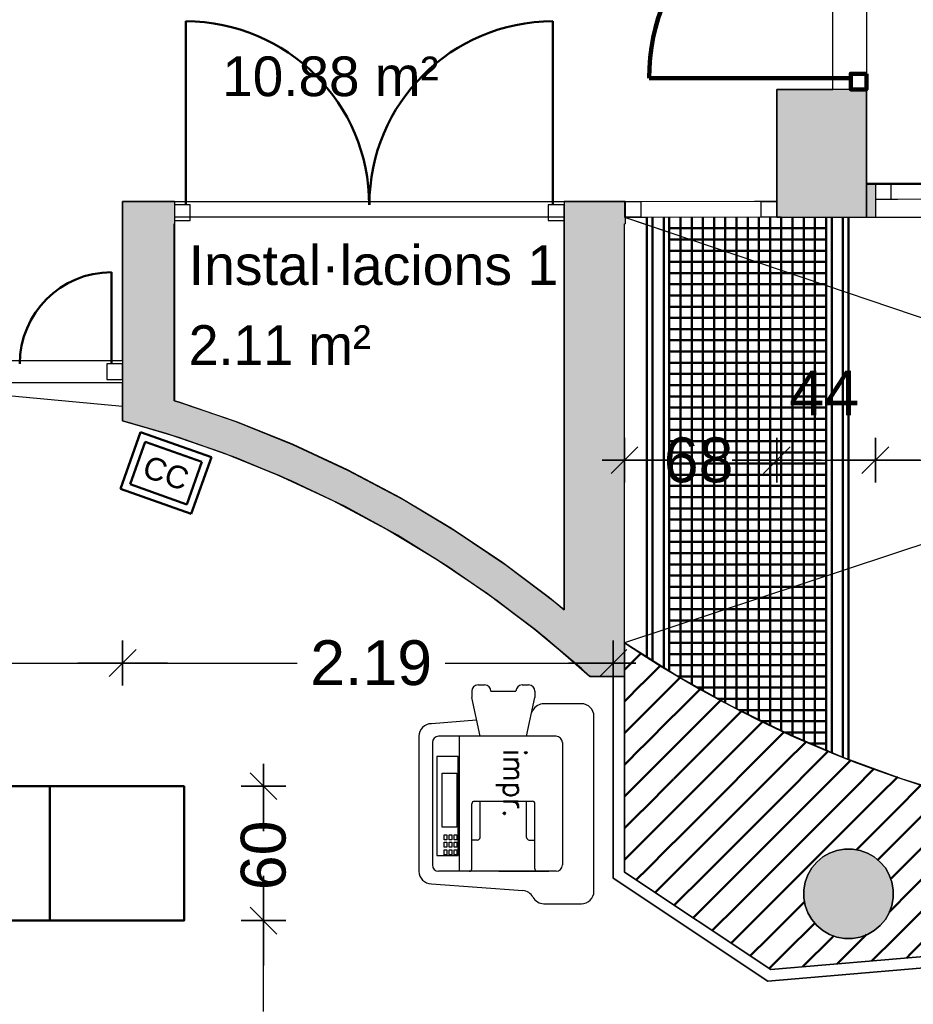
# Model space of a CAD drawing. Header units: metres. Extents: x -1 to 437, y -6 to 28.
# Tile 13 of 28: x 407.05 to 411.04, y 20.65 to 25.04. Entities that reach past the tile are written whole.
import ezdxf

# ---------------------------------------------------------------- set-up
doc = ezdxf.new("R2010")
doc.units = ezdxf.units.M
doc.header["$PDMODE"] = 65
for name, pattern in [('CONTINUA', [0]), ('PUNKT', [6.35, 0, -6.35]), ('VERDECKT', [9.525, 6.35, -3.175])]:
    doc.linetypes.add(name, pattern=pattern)
for name, color, linetype, lineweight in [('3D P5 MURS', 7, 'CONTINUA', 25), ('3D P5 MURS NOUS', 7, 'CONTINUA', 25), ('3D P5 PILAR', 7, 'CONTINUA', 25), ('INS P5  CLIMATITZACIO ACTUAL', 7, 'CONTINUA', 25), ('P5 COTES', 7, 'CONTINUA', 25), ('P5 ESCALA 2D', 7, 'CONTINUA', 25), ('P5 LOCAL', 7, 'CONTINUA', 25), ('P5 MOBLES', 7, 'CONTINUA', 25), ('P5 SUP.LLIURE', 7, 'CONTINUA', 25)]:
    doc.layers.add(name, color=color, linetype=linetype, lineweight=lineweight)
doc.styles.add('ARIAL', font='arial.ttf')
doc.styles.add('SIMPLEX', font='simplex_.ttf')
doc.dimstyles.new('DIMSTYLE_16', dxfattribs={"dimtxt": 0.2, "dimasz": 0.2, "dimexe": 0, "dimexo": 1e-06, "dimgap": 0.1, "dimtad": 0, "dimrnd": 0.005, "dimzin": 4, "dimdsep": 46, "dimtxsty": 'ARIAL', "dimblk1": 'ALL_ML_STRICH', "dimblk2": 'ALL_ML_STRICH', "dimsah": 1, "dimcen": 0, "dimse1": 1, "dimse2": 1, "dimclrd": 2, "dimclre": 2, "dimclrt": 2, "dimadec": 0, "dimazin": 0, "dimtfac": 1, "dimtdec": 0, "dimtix": 1, "dimtmove": 2, "dimatfit": 3, "dimfxl": 0, "dimtzin": 0, "dimlwd": 0, "dimlwe": 35, "dimarcsym": 0})
doc.dimstyles.new('DIMSTYLE_6', dxfattribs={"dimtxt": 0.2, "dimasz": 0.2, "dimexe": 0, "dimexo": 1e-06, "dimgap": 0.1, "dimtad": 0, "dimrnd": 0.01, "dimzin": 4, "dimdsep": 46, "dimtxsty": 'ARIAL', "dimblk1": 'ALL_ML_STRICH', "dimblk2": 'ALL_ML_STRICH', "dimsah": 1, "dimcen": 0, "dimse1": 1, "dimse2": 1, "dimclrd": 2, "dimclre": 2, "dimclrt": 2, "dimadec": 0, "dimazin": 0, "dimtfac": 1, "dimtdec": 0, "dimtix": 1, "dimtmove": 2, "dimatfit": 3, "dimfxl": 0, "dimtzin": 0, "dimlwd": 0, "dimlwe": 35, "dimarcsym": 0})
doc.dimstyles.new('DIMSTYLE_7', dxfattribs={"dimtxt": 0.2, "dimasz": 0.2, "dimexe": 0, "dimexo": 1e-06, "dimgap": 0.1, "dimtad": 0, "dimdec": 0, "dimlfac": 100, "dimrnd": 1, "dimzin": 4, "dimdsep": 46, "dimtxsty": 'ARIAL', "dimblk1": 'ALL_ML_STRICH', "dimblk2": 'ALL_ML_STRICH', "dimsah": 1, "dimcen": 0, "dimse1": 1, "dimse2": 1, "dimclrd": 2, "dimclre": 2, "dimclrt": 2, "dimadec": 0, "dimazin": 0, "dimtfac": 1, "dimtdec": 0, "dimtix": 1, "dimtmove": 2, "dimatfit": 3, "dimfxl": 0, "dimtzin": 0, "dimlwd": 0, "dimlwe": 35, "dimarcsym": 0})
doc.dimstyles.new('DIMSTYLE_8', dxfattribs={"dimtxt": 0.2, "dimasz": 0.2, "dimexe": 0, "dimexo": 1e-06, "dimgap": 0.1, "dimtad": 2, "dimdec": 0, "dimlfac": 100, "dimrnd": 1, "dimzin": 4, "dimdsep": 46, "dimtxsty": 'ARIAL', "dimblk1": 'ALL_ML_STRICH', "dimblk2": 'ALL_ML_STRICH', "dimsah": 1, "dimcen": 0, "dimse1": 1, "dimse2": 1, "dimclrd": 2, "dimclre": 2, "dimclrt": 2, "dimadec": 0, "dimazin": 0, "dimtfac": 1, "dimtdec": 0, "dimtix": 1, "dimtmove": 2, "dimatfit": 3, "dimfxl": 0, "dimtzin": 0, "dimlwd": 0, "dimlwe": 35, "dimarcsym": 0})
doc.dimstyles.new('DIMSTYLE_9', dxfattribs={"dimtxt": 0.2, "dimasz": 0.2, "dimexe": 0, "dimexo": 1e-06, "dimgap": 0.1, "dimtad": 0, "dimdec": 0, "dimlfac": 100, "dimrnd": 1, "dimzin": 4, "dimdsep": 46, "dimtxsty": 'ARIAL', "dimblk1": 'ALL_ML_STRICH', "dimblk2": 'ALL_ML_STRICH', "dimsah": 1, "dimcen": 0, "dimse1": 1, "dimse2": 1, "dimclrd": 2, "dimclre": 2, "dimclrt": 2, "dimadec": 0, "dimazin": 0, "dimtfac": 1, "dimtdec": 0, "dimtix": 1, "dimtmove": 2, "dimatfit": 3, "dimfxl": 0, "dimtzin": 0, "dimlwd": 0, "dimlwe": 35, "dimarcsym": 0})

# ---------------------------------------------------------------- blocks, each defined once
blk = doc.blocks.new('_CLOSEDFILLED')
at = {"color": 0, "linetype": 'ByBlock', "lineweight": -2}
blk.add_solid([(-1, 0), (0, 0), (-1, 0)], dxfattribs=at)
blk = doc.blocks.new('TRAMA_0')
at = {"layer": 'P5 MOBLES', "color": 202, "linetype": 'CONTINUA', "lineweight": 50, "transparency": 33554687}
for p, q in [((409.7544, 22.1467), (409.8213, 22.2137)), ((409.8251, 22.076), (409.9088, 22.1598)), ((409.747, 22.1393), (409.7542, 22.1466)), ((409.8958, 22.0053), (409.997, 22.1065)), ((409.747, 21.9979), (409.8249, 22.0759)), ((409.9665, 21.9346), (410.0847, 22.0528)), ((409.7544, 21.8639), (409.8957, 22.0052)), ((410.0372, 21.8639), (410.1777, 22.0044)), ((409.8251, 21.7932), (409.9664, 21.9345)), ((410.1079, 21.7932), (410.2492, 21.9345)), ((410.2494, 21.9346), (410.2708, 21.956)), ((410.3201, 21.8639), (410.3638, 21.9076)), ((409.747, 21.8565), (409.7542, 21.8637)), ((409.8958, 21.7225), (410.0371, 21.8637)), ((410.1786, 21.7225), (410.3199, 21.8637)), ((410.3908, 21.7932), (410.4599, 21.8623)), ((410.4615, 21.7225), (410.5588, 21.8197)), ((409.747, 21.7151), (409.8249, 21.793)), ((409.9665, 21.6518), (410.1078, 21.793)), ((410.2494, 21.6518), (410.3906, 21.793)), ((410.5322, 21.6518), (410.6576, 21.7771)), ((409.7544, 21.581), (409.8957, 21.7223)), ((410.0372, 21.581), (410.1785, 21.7223)), ((410.3201, 21.581), (410.4613, 21.7223)), ((410.6029, 21.581), (410.7442, 21.7223)), ((410.7443, 21.7225), (410.7564, 21.7346)), ((410.815, 21.6518), (410.8614, 21.6981)), ((409.8251, 21.5103), (409.9664, 21.6516)), ((410.1079, 21.5103), (410.2492, 21.6516)), ((410.3908, 21.5103), (410.5321, 21.6516)), ((410.6736, 21.5103), (410.8149, 21.6516)), ((410.8857, 21.581), (410.9663, 21.6616)), ((410.9565, 21.5103), (411.0713, 21.6251)), ((409.747, 21.5736), (409.7542, 21.5809)), ((409.8958, 21.4396), (410.0371, 21.5809)), ((410.1786, 21.4396), (410.3199, 21.5809)), ((410.4615, 21.4396), (410.6028, 21.5809)), ((410.7443, 21.4396), (410.8856, 21.5809)), ((411.0272, 21.4396), (411.1685, 21.5809)), ((409.747, 21.4322), (409.8249, 21.5102)), ((409.9665, 21.3689), (410.1078, 21.5102)), ((410.2494, 21.3689), (410.3906, 21.5102)), ((410.5322, 21.3689), (410.6735, 21.5102)), ((410.815, 21.3689), (410.9563, 21.5102)), ((409.7544, 21.2982), (409.8957, 21.4395)), ((410.0372, 21.2982), (410.1785, 21.4395)), ((410.3201, 21.2982), (410.4613, 21.4395)), ((410.6029, 21.2982), (410.7442, 21.4395)), ((410.8857, 21.2982), (411.027, 21.4395)), ((409.8251, 21.2275), (409.9664, 21.3688)), ((410.1079, 21.2275), (410.2492, 21.3688)), ((410.3908, 21.2275), (410.5321, 21.3688)), ((410.7824, 21.3362), (410.8149, 21.3688)), ((409.747, 21.2908), (409.7542, 21.2981)), ((409.8958, 21.1568), (410.0371, 21.2981)), ((410.1786, 21.1568), (410.3199, 21.2981)), ((410.4615, 21.1568), (410.6028, 21.2981)), ((410.8779, 21.2903), (410.8856, 21.2981)), ((409.7992, 21.2015), (409.8249, 21.2273)), ((409.9688, 21.0883), (410.1078, 21.2273)), ((410.2494, 21.0861), (410.3906, 21.2273)), ((410.9353, 21.2064), (410.9563, 21.2273)), ((409.884, 21.1449), (409.8957, 21.1566)), ((410.0536, 21.0317), (410.1785, 21.1566)), ((410.3201, 21.0154), (410.4613, 21.1566)), ((410.9292, 21.0588), (411.027, 21.1566)), ((410.5322, 21.0861), (410.5502, 21.1041)), ((410.1384, 20.9751), (410.2492, 21.0859)), ((410.3908, 20.9446), (410.5321, 21.0859)), ((410.9565, 20.9446), (411.0977, 21.0859)), ((410.2232, 20.9185), (410.3199, 21.0152)), ((410.4615, 20.8739), (410.5961, 21.0086)), ((411.0272, 20.8739), (411.1685, 21.0152)), ((410.308, 20.8619), (410.3906, 20.9445)), ((410.5419, 20.813), (410.6735, 20.9445)), ((410.6736, 20.9446), (410.6801, 20.9511)), ((410.7443, 20.8739), (410.8276, 20.9572)), ((410.8513, 20.8395), (410.9563, 20.9445)), ((410.3928, 20.8053), (410.4613, 20.8738)), ((410.6966, 20.8262), (410.7442, 20.8738)), ((411.006, 20.8527), (411.027, 20.8738))]:
    blk.add_line(p, q, dxfattribs=at)
for points in [[(410.9565, 21.2275), (410.9578, 21.2288), (410.9578, 21.2288), (411.0977, 21.3688)], [(411.0272, 21.1568), (411.1385, 21.2681), (411.1385, 21.2681), (411.1685, 21.2981)]]:
    blk.add_lwpolyline(points, dxfattribs=at)
blk = doc.blocks.new('ALL_ML_STRICH')
at = {"color": 0, "linetype": 'ByBlock', "lineweight": -2}
for p, q in [((0, -0.5), (0, 0.5)), ((-0.3, -0.3), (0.3, 0.3)), ((-1, 0), (0.5, 0))]:
    blk.add_line(p, q, dxfattribs=at)
blk = doc.blocks.new('*D70')
at = {"layer": 'DEFPOINTS', "color": 2, "linetype": 'CONTINUA', "lineweight": 35, "transparency": 33554687}
for p in [(410.427, 24.1962), (409.747, 24.1164), (409.747, 23.0745)]:
    blk.add_point(p, dxfattribs=at)
at = {"layer": 'P5 COTES', "color": 2, "linetype": 'CONTINUA', "lineweight": -2, "transparency": 33554687}
for p, q in [((409.747, 23.0745), (409.8877, 23.0745)), ((410.2677, 23.0745), (410.427, 23.0745))]:
    blk.add_line(p, q, dxfattribs=at)
at = {"layer": 'P5 COTES', "color": 2, "linetype": 'CONTINUA', "lineweight": 35, "transparency": 33554687, "xscale": 0.2, "yscale": 0.2, "zscale": 0.2, "rotation": 180}
blk.add_blockref('ALL_ML_STRICH', (409.747, 23.0745), dxfattribs=at)
at = {"layer": 'P5 COTES', "color": 2, "linetype": 'CONTINUA', "lineweight": 35, "transparency": 33554687, "xscale": 0.2, "yscale": 0.2, "zscale": 0.2}
blk.add_blockref('ALL_ML_STRICH', (410.427, 23.0745), dxfattribs=at)
at = {"layer": 'P5 COTES', "color": 2, "linetype": 'CONTINUA', "lineweight": 35, "transparency": 33554687, "insert": (410.0777, 23.0745), "char_height": 0.2, "width": 0.4, "attachment_point": 5, "style": 'ARIAL'}
blk.add_mtext('\\A1;{68}', dxfattribs=at)
blk = doc.blocks.new('*D71')
at = {"layer": 'DEFPOINTS', "color": 2, "linetype": 'CONTINUA', "lineweight": 35, "transparency": 33554687}
for p in [(410.427, 24.1962), (410.867, 24.1962), (410.427, 23.0745)]:
    blk.add_point(p, dxfattribs=at)
at = {"layer": 'P5 COTES', "color": 2, "linetype": 'CONTINUA', "lineweight": -2, "transparency": 33554687}
blk.add_line((410.427, 23.0745), (410.867, 23.0745), dxfattribs=at)
at = {"layer": 'P5 COTES', "color": 2, "linetype": 'CONTINUA', "lineweight": 35, "transparency": 33554687, "xscale": 0.2, "yscale": 0.2, "zscale": 0.2, "rotation": 180}
blk.add_blockref('ALL_ML_STRICH', (410.427, 23.0745), dxfattribs=at)
at = {"layer": 'P5 COTES', "color": 2, "linetype": 'CONTINUA', "lineweight": 35, "transparency": 33554687, "xscale": 0.2, "yscale": 0.2, "zscale": 0.2}
blk.add_blockref('ALL_ML_STRICH', (410.867, 23.0745), dxfattribs=at)
at = {"layer": 'P5 COTES', "color": 2, "linetype": 'CONTINUA', "lineweight": 35, "transparency": 33554687, "insert": (410.6383, 23.3745), "char_height": 0.2, "width": 0.4, "attachment_point": 5, "style": 'ARIAL'}
blk.add_mtext('\\A1;{44}', dxfattribs=at)
blk = doc.blocks.new('*D72')
at = {"layer": 'DEFPOINTS', "color": 2, "linetype": 'CONTINUA', "lineweight": 35, "transparency": 33554687}
for p in [(410.867, 24.1962), (412.1049, 24.1589), (410.867, 23.0745)]:
    blk.add_point(p, dxfattribs=at)
at = {"layer": 'P5 COTES', "color": 2, "linetype": 'CONTINUA', "lineweight": -2, "transparency": 33554687}
for p, q in [((410.867, 23.0745), (411.1708, 23.0745)), ((411.8308, 23.0745), (412.1049, 23.0745))]:
    blk.add_line(p, q, dxfattribs=at)
at = {"layer": 'P5 COTES', "color": 2, "linetype": 'CONTINUA', "lineweight": 35, "transparency": 33554687, "xscale": 0.2, "yscale": 0.2, "zscale": 0.2, "rotation": 180}
blk.add_blockref('ALL_ML_STRICH', (410.867, 23.0745), dxfattribs=at)
at = {"layer": 'P5 COTES', "color": 2, "linetype": 'CONTINUA', "lineweight": 35, "transparency": 33554687, "xscale": 0.2, "yscale": 0.2, "zscale": 0.2}
blk.add_blockref('ALL_ML_STRICH', (412.1049, 23.0745), dxfattribs=at)
at = {"layer": 'P5 COTES', "color": 2, "linetype": 'CONTINUA', "lineweight": 35, "transparency": 33554687, "insert": (411.5008, 23.0745), "char_height": 0.2, "width": 0.8, "attachment_point": 5, "style": 'ARIAL'}
blk.add_mtext('\\A1;{\\A1;{1.24\\H0.132000;\\S^ ;}}', dxfattribs=at)
blk = doc.blocks.new('*D140')
at = {"layer": 'DEFPOINTS', "color": 2, "linetype": 'CONTINUA', "lineweight": 35, "transparency": 33554687}
for p in [(407.4814, 21.0195), (407.5314, 19.5195), (408.1357, 19.5195)]:
    blk.add_point(p, dxfattribs=at)
at = {"layer": 'P5 COTES', "color": 2, "linetype": 'CONTINUA', "lineweight": -2, "transparency": 33554687}
for p, q in [((408.1357, 20.6143), (408.1357, 21.0195)), ((408.1357, 19.5195), (408.1357, 19.9543))]:
    blk.add_line(p, q, dxfattribs=at)
at = {"layer": 'P5 COTES', "color": 2, "linetype": 'CONTINUA', "lineweight": 35, "transparency": 33554687, "xscale": 0.2, "yscale": 0.2, "zscale": 0.2}
for p, rotation in [((408.1357, 21.0195), 90), ((408.1357, 19.5195), 270)]:
    blk.add_blockref('ALL_ML_STRICH', p, dxfattribs=dict(at, rotation=rotation))
at = {"layer": 'P5 COTES', "color": 2, "linetype": 'CONTINUA', "lineweight": 35, "transparency": 33554687, "insert": (408.1357, 20.2843), "char_height": 0.2, "width": 0.8, "attachment_point": 5, "rotation": 90, "style": 'ARIAL'}
blk.add_mtext('\\A1;{\\A1;{1.50\\H0.132000;\\S^ ;}}', dxfattribs=at)
blk = doc.blocks.new('*D141')
at = {"layer": 'DEFPOINTS', "color": 2, "linetype": 'CONTINUA', "lineweight": 35, "transparency": 33554687}
for p in [(407.1814, 21.6195), (407.4814, 21.0195), (408.1357, 21.0195)]:
    blk.add_point(p, dxfattribs=at)
at = {"layer": 'P5 COTES', "color": 2, "linetype": 'CONTINUA', "lineweight": -2, "transparency": 33554687}
for p, q in [((408.1357, 21.5008), (408.1357, 21.6195)), ((408.1357, 21.0195), (408.1357, 21.1208))]:
    blk.add_line(p, q, dxfattribs=at)
at = {"layer": 'P5 COTES', "color": 2, "linetype": 'CONTINUA', "lineweight": 35, "transparency": 33554687, "xscale": 0.2, "yscale": 0.2, "zscale": 0.2}
for p, rotation in [((408.1357, 21.6195), 90), ((408.1357, 21.0195), 270)]:
    blk.add_blockref('ALL_ML_STRICH', p, dxfattribs=dict(at, rotation=rotation))
at = {"layer": 'P5 COTES', "color": 2, "linetype": 'CONTINUA', "lineweight": 35, "transparency": 33554687, "insert": (408.1357, 21.3108), "char_height": 0.2, "width": 0.4, "attachment_point": 5, "rotation": 90, "style": 'ARIAL'}
blk.add_mtext('\\A1;{60}', dxfattribs=at)
blk = doc.blocks.new('*D144')
at = {"layer": 'DEFPOINTS', "color": 2, "linetype": 'CONTINUA', "lineweight": 35, "transparency": 33554687}
for p in [(407.507, 23.2501), (404.437, 22.1693), (404.437, 21.9832)]:
    blk.add_point(p, dxfattribs=at)
at = {"layer": 'P5 COTES', "color": 2, "linetype": 'CONTINUA', "lineweight": -2, "transparency": 33554687}
for p, q in [((404.437, 22.1693), (405.6564, 22.1693)), ((406.3164, 22.1693), (407.507, 22.1693))]:
    blk.add_line(p, q, dxfattribs=at)
at = {"layer": 'P5 COTES', "color": 2, "linetype": 'CONTINUA', "lineweight": 35, "transparency": 33554687, "xscale": 0.2, "yscale": 0.2, "zscale": 0.2, "rotation": 180}
blk.add_blockref('ALL_ML_STRICH', (404.437, 22.1693), dxfattribs=at)
at = {"layer": 'P5 COTES', "color": 2, "linetype": 'CONTINUA', "lineweight": 35, "transparency": 33554687, "xscale": 0.2, "yscale": 0.2, "zscale": 0.2}
blk.add_blockref('ALL_ML_STRICH', (407.507, 22.1693), dxfattribs=at)
at = {"layer": 'P5 COTES', "color": 2, "linetype": 'CONTINUA', "lineweight": 35, "transparency": 33554687, "insert": (405.9864, 22.1693), "char_height": 0.2, "width": 0.8, "attachment_point": 5, "style": 'ARIAL'}
blk.add_mtext('\\A1;{\\A1;{3.07\\H0.132000;\\S^ ;}}', dxfattribs=at)
blk = doc.blocks.new('*D145')
at = {"layer": 'DEFPOINTS', "color": 2, "linetype": 'CONTINUA', "lineweight": 35, "transparency": 33554687}
for p in [(407.507, 23.2501), (407.507, 22.1693), (409.697, 22.1096)]:
    blk.add_point(p, dxfattribs=at)
at = {"layer": 'P5 COTES', "color": 2, "linetype": 'CONTINUA', "lineweight": -2, "transparency": 33554687}
for p, q in [((407.507, 22.1693), (408.2862, 22.1693)), ((408.9462, 22.1693), (409.697, 22.1693))]:
    blk.add_line(p, q, dxfattribs=at)
at = {"layer": 'P5 COTES', "color": 2, "linetype": 'CONTINUA', "lineweight": 35, "transparency": 33554687, "xscale": 0.2, "yscale": 0.2, "zscale": 0.2, "rotation": 180}
blk.add_blockref('ALL_ML_STRICH', (407.507, 22.1693), dxfattribs=at)
at = {"layer": 'P5 COTES', "color": 2, "linetype": 'CONTINUA', "lineweight": 35, "transparency": 33554687, "xscale": 0.2, "yscale": 0.2, "zscale": 0.2}
blk.add_blockref('ALL_ML_STRICH', (409.697, 22.1693), dxfattribs=at)
at = {"layer": 'P5 COTES', "color": 2, "linetype": 'CONTINUA', "lineweight": 35, "transparency": 33554687, "insert": (408.6162, 22.1693), "char_height": 0.2, "width": 0.8, "attachment_point": 5, "style": 'ARIAL'}
blk.add_mtext('\\A1;{\\A1;{2.19\\H0.132000;\\S^ ;}}', dxfattribs=at)

msp = doc.modelspace()

# ---------------------------------------------------------------- hatches: boundary and pattern name
at = {"layer": '3D P5 MURS', "linetype": 'CONTINUA', "lineweight": 18, "true_color": 0xa0a0a0, "transparency": 33554687}
for points in [[(417.44698, 24.30946), (410.82698, 24.30946), (410.82698, 24.15946), (410.86698, 24.15946), (410.86698, 24.30946), (412.10698, 24.30946), (412.10698, 24.15946), (417.44698, 24.15946)], [(407.73698, 23.18401), (407.73698, 24.22946), (407.50698, 24.22946), (407.50698, 23.25007)], [(407.73698, 24.12946), (407.73869, 24.12946), (407.73869, 24.22946), (407.73698, 24.22946)], [(409.74698, 22.20963), (409.74698, 24.22946), (409.47698, 24.22946), (409.47698, 22.20963)], [(409.74999, 24.22946), (409.74698, 24.22946), (409.74698, 24.12946), (409.74999, 24.12946)], [(409.13123, 22.48223), (409.34355, 22.32209), (409.47698, 22.21002), (409.47698, 22.4059), (409.43701, 22.43948), (409.21842, 22.60435), (408.99151, 22.75755), (408.75689, 22.89867), (408.5152, 23.02731), (408.26711, 23.14313), (408.0133, 23.2458), (407.75447, 23.33505), (407.73698, 23.34008), (407.73698, 23.18401), (407.70929, 23.19197), (407.96069, 23.10528), (408.20722, 23.00555), (408.44819, 22.89305), (408.68294, 22.7681), (408.91083, 22.63103)], [(409.54719, 22.15106), (409.48444, 22.20963), (409.47746, 22.20963)], [(409.59158, 22.10963), (409.74698, 22.10963), (409.74698, 22.20963), (409.48444, 22.20963)]]:
    msp.add_hatch(color=253, dxfattribs=at).paths.add_polyline_path(points)
at = {"layer": '3D P5 PILAR', "linetype": 'CONTINUA', "lineweight": 18, "transparency": 33554687}
for points in [[(410.42698, 24.15946), (410.82698, 24.15946), (410.82698, 24.72946), (410.42698, 24.72946)], [(410.76446, 21.33921), (410.72951, 21.33921), (410.69509, 21.33314), (410.66225, 21.32118), (410.63198, 21.30371), (410.6052, 21.28124), (410.58274, 21.25447), (410.56526, 21.2242), (410.55331, 21.19136), (410.54724, 21.15694), (410.54724, 21.12198), (410.55331, 21.08756), (410.56526, 21.05472), (410.58274, 21.02445), (410.6052, 20.99768), (410.63198, 20.97521), (410.66225, 20.95774), (410.69509, 20.94578), (410.72951, 20.93971), (410.76446, 20.93971), (410.79888, 20.94578), (410.83172, 20.95774), (410.86199, 20.97521), (410.88877, 20.99768), (410.91123, 21.02445), (410.92871, 21.05472), (410.94066, 21.08756), (410.94673, 21.12198), (410.94673, 21.15694), (410.94066, 21.19136), (410.92871, 21.2242), (410.91123, 21.25447), (410.88877, 21.28124), (410.86199, 21.30371), (410.83172, 21.32118), (410.79888, 21.33314)]]:
    msp.add_hatch(color=9, dxfattribs=at).paths.add_polyline_path(points)

# ---------------------------------------------------------------- linework, layer by layer
at = {"layer": '3D P5 MURS', "color": 202, "linetype": 'CONTINUA', "lineweight": 50, "transparency": 33554687}
for p, q in [((407.78869, 24.21446), (407.78869, 25.03311)), ((409.42698, 24.21446), (409.42698, 25.03311)), ((407.45698, 23.50446), (407.45698, 23.91346))]:
    msp.add_line(p, q, dxfattribs=at)
at = {"layer": '3D P5 MURS', "color": 7, "linetype": 'CONTINUA', "lineweight": 25, "transparency": 33554687}
for p, q in [((417.44698, 24.30946), (410.82698, 24.30946)), ((410.82698, 24.30946), (410.82698, 24.15946)), ((412.10698, 24.30946), (410.86698, 24.30946)), ((410.86698, 24.30946), (410.86698, 24.23946)), ((407.73698, 24.22946), (407.50698, 24.22946)), ((407.50698, 24.22946), (407.50698, 23.51946)), ((407.73869, 24.22946), (407.73698, 24.22946)), ((407.73869, 24.22946), (407.73869, 24.12946)), ((409.74698, 24.22946), (409.47698, 24.22946)), ((409.47698, 24.22946), (409.47698, 24.12946)), ((409.74999, 24.22946), (409.74698, 24.22946)), ((409.74999, 24.22946), (409.74999, 24.15946)), ((410.86698, 24.23946), (410.86698, 24.15946)), ((407.73698, 23.34008), (407.73698, 24.12946)), ((407.73698, 24.12946), (407.73869, 24.12946)), ((409.47698, 24.12946), (409.47698, 22.4059)), ((409.74698, 22.20963), (409.74698, 24.12946)), ((409.74698, 24.12946), (409.74999, 24.12946)), ((409.74999, 24.15946), (409.74999, 24.12946)), ((410.82698, 24.15946), (410.86698, 24.15946)), ((410.86698, 24.15946), (412.10698, 24.15946)), ((407.50698, 23.51946), (407.50698, 23.41946)), ((407.50698, 23.41946), (407.50698, 23.25007)), ((407.75447, 23.33505), (407.73698, 23.34008)), ((408.0133, 23.2458), (407.75447, 23.33505)), ((407.50698, 23.25007), (407.70929, 23.19197)), ((408.26711, 23.14313), (408.0133, 23.2458)), ((407.70929, 23.19197), (407.96069, 23.10528)), ((408.5152, 23.02731), (408.26711, 23.14313)), ((407.96069, 23.10528), (408.20722, 23.00555)), ((408.75689, 22.89867), (408.5152, 23.02731)), ((408.20722, 23.00555), (408.44819, 22.89305)), ((408.99151, 22.75755), (408.75689, 22.89867)), ((408.44819, 22.89305), (408.68294, 22.7681)), ((408.68294, 22.7681), (408.91083, 22.63103)), ((409.21842, 22.60435), (408.99151, 22.75755)), ((408.91083, 22.63103), (409.13123, 22.48223)), ((409.43701, 22.43948), (409.21842, 22.60435)), ((409.13123, 22.48223), (409.34355, 22.32209)), ((409.47698, 22.4059), (409.43701, 22.43948)), ((409.34355, 22.32209), (409.47698, 22.21002)), ((409.47698, 22.21002), (409.47698, 22.20963)), ((409.47698, 22.20963), (409.47746, 22.20963)), ((409.47746, 22.20963), (409.54719, 22.15106)), ((409.74698, 22.10963), (409.74698, 22.20963)), ((409.54719, 22.15106), (409.59158, 22.10963)), ((409.59158, 22.10963), (409.69698, 22.10963)), ((409.74698, 22.10963), (409.69698, 22.10963)), ((409.69698, 22.10963), (409.69698, 21.20963)), ((409.69698, 22.10963), (409.74698, 22.10963)), ((409.74698, 21.23637), (409.74698, 22.10963)), ((410.39958, 20.80077), (409.74698, 21.23637)), ((409.69698, 21.20963), (410.3864, 20.74946)), ((411.19373, 20.86881), (410.39958, 20.80077)), ((410.3864, 20.74946), (411.20341, 20.81946))]:
    msp.add_line(p, q, dxfattribs=at)
at = {"layer": '3D P5 MURS', "color": 7, "linetype": 'PUNKT', "lineweight": 25, "transparency": 33554687}
for p, q in [((412.10698, 24.30946), (410.86698, 24.30946)), ((410.86698, 24.30946), (410.86698, 24.23946)), ((410.42698, 24.22946), (409.74999, 24.22946)), ((409.74999, 24.22946), (409.74999, 24.15946)), ((410.42698, 24.15946), (410.42698, 24.22946)), ((410.86698, 24.23946), (412.10698, 24.23946)), ((409.74999, 24.15946), (410.42698, 24.15946))]:
    msp.add_line(p, q, dxfattribs=at)
at = {"layer": '3D P5 MURS', "color": 7, "linetype": 'CONTINUA', "lineweight": 25, "transparency": 33554687}
for points in [[(410.86698, 24.23946), (410.93698, 24.23946), (410.93698, 24.30946), (410.86698, 24.30946), (410.86698, 24.23946)], [(407.73869, 24.14446), (407.80869, 24.14446), (407.80869, 24.21446), (407.73869, 24.21446), (407.73869, 24.14446)], [(409.40698, 24.14446), (409.47698, 24.14446), (409.47698, 24.21446), (409.40698, 24.21446), (409.40698, 24.14446)], [(409.81999, 24.15946), (409.74999, 24.15946), (409.74999, 24.22946), (409.81999, 24.22946), (409.81999, 24.15946)], [(410.42698, 24.15946), (410.35698, 24.15946), (410.35698, 24.22946), (410.42698, 24.22946), (410.42698, 24.15946)], [(407.43698, 23.43446), (407.50698, 23.43446), (407.50698, 23.50446), (407.43698, 23.50446), (407.43698, 23.43446)]]:
    msp.add_lwpolyline(points, close=True, dxfattribs=at)
at = {"layer": '3D P5 MURS', "color": 40, "linetype": 'CONTINUA', "lineweight": 18, "transparency": 33554687}
for points in [[(410.93698, 24.23946), (412.03698, 24.23946), (412.03698, 24.30946), (410.93698, 24.30946), (410.93698, 24.23946)], [(410.35698, 24.15946), (409.81999, 24.15946), (409.81999, 24.22946), (410.35698, 24.22946), (410.35698, 24.15946)]]:
    msp.add_lwpolyline(points, close=True, dxfattribs=at)
at = {"layer": '3D P5 MURS', "color": 202, "linetype": 'CONTINUA', "lineweight": 50, "transparency": 33554687}
for centre, radius, start, end in [((407.78869, 24.21446), 0.81865, 0, 90), ((409.42698, 24.21446), 0.81865, 90, 180), ((407.45698, 23.50446), 0.409, 90, 180)]:
    msp.add_arc(centre, radius, start, end, dxfattribs=at)
at = {"layer": '3D P5 MURS NOUS', "color": 240, "linetype": 'CONTINUA', "lineweight": 140, "transparency": 33554687}
msp.add_line((410.75698, 24.77946), (409.85698, 24.77946), dxfattribs=at)
msp.add_lwpolyline([(410.82698, 24.79946), (410.82698, 24.72946), (410.75698, 24.72946), (410.75698, 24.79946), (410.82698, 24.79946)], close=True, dxfattribs=at)
msp.add_arc((410.75698, 24.77946), 0.9, 90, 180, dxfattribs=at)
at = {"layer": '3D P5 PILAR', "color": 7, "linetype": 'CONTINUA', "lineweight": 25, "transparency": 33554687}
for p, q in [((410.82698, 24.72946), (410.42698, 24.72946)), ((410.42698, 24.72946), (410.42698, 24.15946)), ((410.82698, 24.15946), (410.82698, 24.72946)), ((410.42698, 24.15946), (410.82698, 24.15946)), ((410.66225, 21.32118), (410.63198, 21.30371)), ((410.69509, 21.33314), (410.66225, 21.32118)), ((410.72951, 21.33921), (410.69509, 21.33314)), ((410.76446, 21.33921), (410.72951, 21.33921)), ((410.79888, 21.33314), (410.76446, 21.33921)), ((410.83172, 21.32118), (410.79888, 21.33314)), ((410.86199, 21.30371), (410.83172, 21.32118)), ((410.6052, 21.28124), (410.58274, 21.25447)), ((410.63198, 21.30371), (410.6052, 21.28124)), ((410.88877, 21.28124), (410.86199, 21.30371)), ((410.91123, 21.25447), (410.88877, 21.28124)), ((410.56526, 21.2242), (410.55331, 21.19136)), ((410.58274, 21.25447), (410.56526, 21.2242)), ((410.92871, 21.2242), (410.91123, 21.25447)), ((410.94066, 21.19136), (410.92871, 21.2242)), ((410.55331, 21.19136), (410.54724, 21.15694)), ((410.94673, 21.15694), (410.94066, 21.19136)), ((410.54724, 21.15694), (410.54724, 21.12198)), ((410.94673, 21.12198), (410.94673, 21.15694)), ((410.54724, 21.12198), (410.55331, 21.08756)), ((410.94066, 21.08756), (410.94673, 21.12198)), ((410.55331, 21.08756), (410.56526, 21.05472)), ((410.56526, 21.05472), (410.58274, 21.02445)), ((410.91123, 21.02445), (410.92871, 21.05472)), ((410.92871, 21.05472), (410.94066, 21.08756)), ((410.58274, 21.02445), (410.6052, 20.99768)), ((410.88877, 20.99768), (410.91123, 21.02445)), ((410.6052, 20.99768), (410.63198, 20.97521)), ((410.63198, 20.97521), (410.66225, 20.95774)), ((410.83172, 20.95774), (410.86199, 20.97521)), ((410.86199, 20.97521), (410.88877, 20.99768)), ((410.66225, 20.95774), (410.69509, 20.94578)), ((410.69509, 20.94578), (410.72951, 20.93971)), ((410.72951, 20.93971), (410.76446, 20.93971)), ((410.76446, 20.93971), (410.79888, 20.94578)), ((410.79888, 20.94578), (410.83172, 20.95774))]:
    msp.add_line(p, q, dxfattribs=at)
at = {"layer": 'INS P5  CLIMATITZACIO ACTUAL', "color": 4, "linetype": 'CONTINUA', "lineweight": 50, "transparency": 33554687}
for p, q in [((407.58706, 23.19955), (407.49739, 22.9467)), ((407.90313, 23.08746), (407.58706, 23.19955)), ((407.60746, 23.15673), (407.54021, 22.96709)), ((407.86032, 23.06706), (407.60746, 23.15673)), ((407.81346, 22.83461), (407.90313, 23.08746)), ((407.79306, 22.87742), (407.86032, 23.06706)), ((407.49739, 22.9467), (407.81346, 22.83461)), ((407.54021, 22.96709), (407.79306, 22.87742))]:
    msp.add_line(p, q, dxfattribs=at)
at = {"layer": 'P5 ESCALA 2D', "color": 7, "linetype": 'VERDECKT', "lineweight": 25, "transparency": 33554687}
for p, q in [((409.74698, 24.15946), (415.48698, 22.21382)), ((415.48698, 24.15946), (409.74698, 22.25946))]:
    msp.add_line(p, q, dxfattribs=at)
at = {"layer": 'P5 ESCALA 2D', "color": 202, "lineweight": 50, "transparency": 33554687}
for p, q in [((409.84698, 22.19436), (409.84698, 24.15946)), ((409.87198, 22.17859), (409.87198, 24.15946)), ((409.92198, 22.14763), (409.92198, 24.15946)), ((409.94698, 22.13245), (409.94698, 24.15946)), ((409.99698, 22.10264), (409.99698, 24.15946)), ((410.04698, 22.07357), (410.04698, 24.15946)), ((410.09698, 22.04524), (410.09698, 24.15946)), ((410.14698, 22.01763), (410.14698, 24.15946)), ((410.19698, 21.99072), (410.19698, 24.15946)), ((410.24698, 21.96451), (410.24698, 24.15946)), ((410.29698, 21.93898), (410.29698, 24.15946)), ((410.34698, 21.91412), (410.34698, 24.15946)), ((410.39698, 21.88992), (410.39698, 24.15946)), ((410.44698, 21.86637), (410.44698, 24.15946)), ((410.49698, 21.84346), (410.49698, 24.15946)), ((410.54698, 21.82119), (410.54698, 24.15946)), ((410.59698, 21.79953), (410.59698, 24.15946)), ((410.64698, 21.77849), (410.64698, 24.15946)), ((410.67198, 21.7682), (410.67198, 24.15946)), ((410.72198, 21.74806), (410.72198, 24.15946)), ((410.74698, 21.73822), (410.74698, 24.15946)), ((410.64698, 24.10946), (409.94698, 24.10946)), ((410.64698, 24.05946), (409.94698, 24.05946)), ((410.64698, 24.00946), (409.94698, 24.00946)), ((410.64698, 23.95946), (409.94698, 23.95946)), ((410.64698, 23.90946), (409.94698, 23.90946)), ((410.64698, 23.85946), (409.94698, 23.85946)), ((410.64698, 23.80946), (409.94698, 23.80946)), ((410.64698, 23.75946), (409.94698, 23.75946)), ((410.64698, 23.70946), (409.94698, 23.70946)), ((410.64698, 23.65946), (409.94698, 23.65946)), ((410.64698, 23.60946), (409.94698, 23.60946)), ((410.64698, 23.55946), (409.94698, 23.55946)), ((410.64698, 23.50946), (409.94698, 23.50946)), ((410.64698, 23.45946), (409.94698, 23.45946)), ((410.64698, 23.40946), (409.94698, 23.40946)), ((410.64698, 23.35946), (409.94698, 23.35946)), ((410.64698, 23.30946), (409.94698, 23.30946)), ((410.64698, 23.25946), (409.94698, 23.25946)), ((410.64698, 23.20946), (409.94698, 23.20946)), ((410.64698, 23.15946), (409.94698, 23.15946)), ((410.64698, 23.10946), (409.94698, 23.10946)), ((410.64698, 23.05946), (409.94698, 23.05946)), ((410.64698, 23.00946), (409.94698, 23.00946)), ((410.64698, 22.95946), (409.94698, 22.95946)), ((410.64698, 22.90946), (409.94698, 22.90946)), ((410.64698, 22.85946), (409.94698, 22.85946)), ((410.64698, 22.80946), (409.94698, 22.80946)), ((410.64698, 22.75946), (409.94698, 22.75946)), ((410.64698, 22.70946), (409.94698, 22.70946)), ((410.64698, 22.65946), (409.94698, 22.65946)), ((410.64698, 22.60946), (409.94698, 22.60946)), ((410.64698, 22.55946), (409.94698, 22.55946)), ((410.64698, 22.50946), (409.94698, 22.50946)), ((410.64698, 22.45946), (409.94698, 22.45946)), ((410.64698, 22.40946), (409.94698, 22.40946)), ((410.64698, 22.35946), (409.94698, 22.35946)), ((410.64698, 22.30946), (409.94698, 22.30946)), ((410.64698, 22.25946), (409.94698, 22.25946)), ((410.64698, 22.20946), (409.94698, 22.20946)), ((410.64698, 22.15946), (409.94698, 22.15946)), ((410.64698, 22.10946), (409.98543, 22.10946)), ((410.64698, 22.05946), (410.07173, 22.05946)), ((410.64698, 22.00946), (410.16203, 22.00946)), ((410.64698, 21.95946), (410.25678, 21.95946)), ((410.64698, 21.90946), (410.35651, 21.90946)), ((410.64698, 21.85946), (410.46193, 21.85946)), ((410.64698, 21.80946), (410.57388, 21.80946))]:
    msp.add_line(p, q, dxfattribs=at)
at = {"layer": 'P5 ESCALA 2D', "color": 7, "lineweight": 25, "transparency": 33554687}
msp.add_arc((412.65177, 26.61243), 5.23318, 236.28434, 302.80462, dxfattribs=at)
at = {"layer": 'P5 LOCAL', "color": 7, "linetype": 'CONTINUA', "lineweight": 25, "transparency": 33554687}
for p, q in [((410.82698, 28.06825), (410.82698, 24.3069)), ((410.67698, 24.72946), (410.67698, 25.82946)), ((410.42698, 24.25946), (410.42698, 24.72946)), ((410.42698, 24.72946), (410.67698, 24.72946)), ((410.82698, 24.3069), (415.77698, 24.3069)), ((410.42698, 24.15946), (410.42698, 24.25946)), ((407.50698, 23.51946), (407.50698, 24.22946)), ((407.50698, 24.22946), (409.74698, 24.22946)), ((409.74698, 24.22946), (409.74698, 24.15946)), ((409.47698, 24.15946), (407.73869, 24.15946)), ((407.73869, 24.15946), (407.73869, 23.33959)), ((409.47698, 22.40699), (409.47698, 24.15946)), ((409.74698, 24.15946), (409.94698, 24.09167)), ((410.44698, 24.15946), (410.42698, 24.15946)), ((410.44698, 24.10946), (410.44698, 24.15946)), ((409.94698, 24.09167), (409.94698, 24.10946)), ((409.94698, 24.10946), (410.44698, 24.10946)), ((406.17698, 23.51946), (407.50698, 23.51946)), ((407.50603, 23.41946), (404.43698, 23.41946)), ((407.5071, 23.24989), (407.50603, 23.41946)), ((407.73869, 23.33959), (407.76435, 23.3323)), ((407.76435, 23.3323), (408.01762, 23.24578)), ((407.7012, 23.19414), (407.5071, 23.24989)), ((408.01762, 23.24578), (408.26602, 23.14613)), ((407.95469, 23.10674), (407.7012, 23.19414)), ((408.26602, 23.14613), (408.50885, 23.03361)), ((408.20326, 23.00618), (407.95469, 23.10674)), ((408.50885, 23.03361), (408.74547, 22.90854)), ((408.44622, 22.89275), (408.20326, 23.00618)), ((408.74547, 22.90854), (408.97522, 22.77125)), ((408.68292, 22.76677), (408.44622, 22.89275)), ((408.9127, 22.62856), (408.68292, 22.76677)), ((408.97522, 22.77125), (409.19746, 22.62213)), ((409.13492, 22.47853), (408.9127, 22.62856)), ((409.19746, 22.62213), (409.4116, 22.46158)), ((409.349, 22.31706), (409.13492, 22.47853)), ((409.4116, 22.46158), (409.47698, 22.40699)), ((409.55433, 22.14462), (409.349, 22.31706)), ((409.98064, 22.1123), (409.74698, 22.25946)), ((409.74698, 22.25946), (409.74698, 21.23637)), ((409.58594, 22.11511), (409.55433, 22.14462)), ((409.59599, 22.10963), (409.58594, 22.11511)), ((409.69698, 22.10963), (409.59599, 22.10963)), ((409.69698, 21.20963), (409.69698, 22.10963)), ((410.22173, 21.97767), (409.98064, 22.1123)), ((410.46959, 21.85594), (410.22173, 21.97767)), ((410.72352, 21.74745), (410.46959, 21.85594)), ((410.98283, 21.65251), (410.72352, 21.74745)), ((411.24678, 21.57139), (410.98283, 21.65251)), ((410.63198, 21.30371), (410.66225, 21.32118)), ((410.66225, 21.32118), (410.69509, 21.33314)), ((410.69509, 21.33314), (410.72951, 21.33921)), ((410.72951, 21.33921), (410.76446, 21.33921)), ((410.76446, 21.33921), (410.79888, 21.33314)), ((410.79888, 21.33314), (410.83172, 21.32118)), ((410.83172, 21.32118), (410.86199, 21.30371)), ((410.58274, 21.25447), (410.6052, 21.28124)), ((410.6052, 21.28124), (410.63198, 21.30371)), ((410.86199, 21.30371), (410.88877, 21.28124)), ((410.88877, 21.28124), (410.91123, 21.25447)), ((409.74698, 21.23637), (410.39958, 20.80077)), ((410.55331, 21.19136), (410.56526, 21.2242)), ((410.56526, 21.2242), (410.58274, 21.25447)), ((410.91123, 21.25447), (410.92871, 21.2242)), ((410.92871, 21.2242), (410.94066, 21.19136)), ((410.3864, 20.74946), (409.69698, 21.20963)), ((410.54724, 21.15694), (410.55331, 21.19136)), ((410.94066, 21.19136), (410.94673, 21.15694)), ((410.54724, 21.12198), (410.54724, 21.15694)), ((410.94673, 21.15694), (410.94673, 21.12198)), ((410.55331, 21.08756), (410.54724, 21.12198)), ((410.94673, 21.12198), (410.94066, 21.08756)), ((410.56526, 21.05472), (410.55331, 21.08756)), ((410.58274, 21.02445), (410.56526, 21.05472)), ((410.92871, 21.05472), (410.91123, 21.02445)), ((410.94066, 21.08756), (410.92871, 21.05472)), ((410.6052, 20.99768), (410.58274, 21.02445)), ((410.91123, 21.02445), (410.88877, 20.99768)), ((410.63198, 20.97521), (410.6052, 20.99768)), ((410.66225, 20.95774), (410.63198, 20.97521)), ((410.86199, 20.97521), (410.83172, 20.95774)), ((410.88877, 20.99768), (410.86199, 20.97521)), ((410.69509, 20.94578), (410.66225, 20.95774)), ((410.72951, 20.93971), (410.69509, 20.94578)), ((410.76446, 20.93971), (410.72951, 20.93971)), ((410.79888, 20.94578), (410.76446, 20.93971)), ((410.83172, 20.95774), (410.79888, 20.94578)), ((410.39958, 20.80077), (411.19372, 20.86881)), ((411.20341, 20.81946), (410.3864, 20.74946))]:
    msp.add_line(p, q, dxfattribs=at)
at = {"layer": 'P5 MOBLES', "color": 180, "transparency": 33554687}
for p, q in [((409.09338, 22.07157), (409.12252, 22.07157)), ((409.28989, 22.07157), (409.31903, 22.07157)), ((409.06549, 22.04368), (409.06549, 22.01578)), ((409.10215, 21.84262), (409.06549, 22.01578)), ((409.15042, 22.04368), (409.26199, 22.04368)), ((409.15042, 22.04368), (409.15042, 22.04368)), ((409.26199, 22.04368), (409.26199, 22.04368)), ((409.31025, 21.84262), (409.34692, 22.01578)), ((409.34692, 22.04368), (409.34692, 22.01578)), ((409.55479, 21.98767), (409.38743, 21.98767)), ((409.61058, 21.15086), (409.61058, 21.93188)), ((409.08714, 21.91354), (408.88534, 21.89841)), ((408.82956, 21.84262), (408.82956, 21.24012)), ((409.44176, 21.84262), (408.91736, 21.84262)), ((409.0097, 21.84262), (409.0097, 21.24012)), ((408.88946, 21.81473), (408.88946, 21.26801)), ((409.46965, 21.81473), (409.46965, 21.26801)), ((409.00503, 21.75249), (408.90908, 21.75249)), ((408.90908, 21.75249), (408.90908, 21.3107)), ((409.00503, 21.3107), (409.00503, 21.75249)), ((408.93242, 21.43712), (408.93242, 21.67696)), ((408.93242, 21.67696), (408.99817, 21.67696)), ((408.99817, 21.67696), (408.99817, 21.43712)), ((409.06549, 21.25127), (409.06549, 21.54137)), ((409.07664, 21.55253), (409.33576, 21.55253)), ((409.10215, 21.39052), (409.10215, 21.55253)), ((409.31025, 21.39052), (409.31025, 21.55253)), ((409.34692, 21.25127), (409.34692, 21.54137)), ((408.99817, 21.43712), (408.93242, 21.43712)), ((408.94275, 21.38059), (408.94275, 21.4029)), ((408.94275, 21.4029), (408.95391, 21.4029)), ((408.95391, 21.4029), (408.95391, 21.38059)), ((408.96507, 21.38059), (408.96507, 21.4029)), ((408.96507, 21.4029), (408.97623, 21.4029)), ((408.97623, 21.4029), (408.97623, 21.38059)), ((408.98738, 21.38059), (408.98738, 21.4029)), ((408.98738, 21.4029), (408.99854, 21.4029)), ((408.99854, 21.4029), (408.99854, 21.38059)), ((408.95391, 21.38059), (408.94275, 21.38059)), ((408.94275, 21.34711), (408.94275, 21.36943)), ((408.94275, 21.36943), (408.95391, 21.36943)), ((408.95391, 21.36943), (408.95391, 21.34711)), ((408.97623, 21.38059), (408.96507, 21.38059)), ((408.96507, 21.34711), (408.96507, 21.36943)), ((408.96507, 21.36943), (408.97623, 21.36943)), ((408.97623, 21.36943), (408.97623, 21.34711)), ((408.99854, 21.38059), (408.98738, 21.38059)), ((408.98738, 21.34711), (408.98738, 21.36943)), ((408.98738, 21.36943), (408.99854, 21.36943)), ((408.99854, 21.36943), (408.99854, 21.34711)), ((409.091, 21.37936), (409.06549, 21.37936)), ((409.32141, 21.37936), (409.34692, 21.37936)), ((408.95391, 21.34711), (408.94275, 21.34711)), ((408.94275, 21.31364), (408.94275, 21.33596)), ((408.94275, 21.33596), (408.95391, 21.33596)), ((408.95391, 21.31364), (408.94275, 21.31364)), ((408.95391, 21.33596), (408.95391, 21.31364)), ((408.97623, 21.34711), (408.96507, 21.34711)), ((408.96507, 21.31364), (408.96507, 21.33596)), ((408.96507, 21.33596), (408.97623, 21.33596)), ((408.97623, 21.31364), (408.96507, 21.31364)), ((408.97623, 21.33596), (408.97623, 21.31364)), ((408.99854, 21.34711), (408.98738, 21.34711)), ((408.98738, 21.31364), (408.98738, 21.33596)), ((408.98738, 21.33596), (408.99854, 21.33596)), ((408.99854, 21.31364), (408.98738, 21.31364)), ((408.99854, 21.33596), (408.99854, 21.31364)), ((408.90908, 21.3107), (409.00503, 21.3107)), ((409.44176, 21.24012), (408.91736, 21.24012)), ((409.18616, 21.24012), (409.40929, 21.24012)), ((408.88534, 21.18433), (409.29329, 21.15373)), ((409.38743, 21.09507), (409.55479, 21.09507))]:
    msp.add_line(p, q, dxfattribs=at)
at = {"layer": 'P5 MOBLES', "color": 202, "linetype": 'CONTINUA', "lineweight": 50, "transparency": 33554687}
for points in [[(406.58139, 21.01953), (406.58139, 21.61953), (407.18139, 21.61953), (407.18139, 21.01953), (406.58139, 21.01953)], [(407.18139, 21.01953), (407.18139, 21.61953), (407.78139, 21.61953), (407.78139, 21.01953), (407.18139, 21.01953)]]:
    msp.add_lwpolyline(points, close=True, dxfattribs=at)
at = {"layer": 'P5 MOBLES', "color": 202, "linetype": 'VERDECKT', "lineweight": 50, "transparency": 33554687}
msp.add_arc((412.06702, 25.9883), 1.24175, 180, 270, dxfattribs=at)
at = {"layer": 'P5 MOBLES', "color": 180, "transparency": 33554687}
for centre, radius, start, end in [((409.09338, 22.04368), 0.02789, 90, 180), ((409.12252, 22.04368), 0.02789, 0, 90), ((409.28989, 22.04368), 0.02789, 90, 180), ((409.31903, 22.04368), 0.02789, 0, 90), ((409.38743, 21.93188), 0.05579, 90, 151.78267), ((409.55479, 21.93188), 0.05579, 0, 90), ((409.28912, 21.98463), 0.05579, 321.94257, 331.78267), ((408.88534, 21.84262), 0.05579, 90, 180), ((408.91736, 21.81473), 0.02789, 90, 180), ((409.44176, 21.81473), 0.02789, 0, 90), ((409.07664, 21.54137), 0.01116, 90, 180), ((409.33576, 21.54137), 0.01116, 0, 90), ((409.091, 21.39052), 0.01116, 270, 0), ((409.32141, 21.39052), 0.01116, 180, 270), ((408.88534, 21.24012), 0.05579, 180, 270), ((408.91736, 21.26801), 0.02789, 180, 270), ((409.05433, 21.25127), 0.01116, 270, 0), ((409.35808, 21.25127), 0.01116, 180, 270), ((409.44176, 21.26801), 0.02789, 270, 0), ((409.28912, 21.0981), 0.05579, 28.21733, 85.71085), ((409.55479, 21.15086), 0.05579, 270, 0), ((409.38743, 21.15086), 0.05579, 208.21733, 270)]:
    msp.add_arc(centre, radius, start, end, dxfattribs=at)
at = {"layer": 'P5 SUP.LLIURE', "color": 7, "linetype": 'CONTINUA', "lineweight": 25, "transparency": 33554687}
for p, q in [((407.50698, 23.31471), (406.22698, 23.43382)), ((407.50698, 23.24946), (407.50698, 23.31471)), ((407.76244, 23.17382), (407.50698, 23.24946)), ((408.01351, 23.08471), (407.76244, 23.17382)), ((408.25949, 22.98239), (408.01351, 23.08471)), ((408.49968, 22.86714), (408.25949, 22.98239)), ((408.73342, 22.73929), (408.49968, 22.86714)), ((408.96003, 22.5992), (408.73342, 22.73929)), ((409.17887, 22.44727), (408.96003, 22.5992)), ((409.38933, 22.28393), (409.17887, 22.44727)), ((409.59082, 22.10963), (409.38933, 22.28393)), ((409.69698, 22.10963), (409.59082, 22.10963)), ((409.69698, 21.20963), (409.69698, 22.10963)), ((405.98139, 21.61974), (407.78139, 21.61974)), ((407.78139, 21.61974), (407.78139, 21.01974)), ((410.3864, 20.74946), (409.69698, 21.20963)), ((407.78139, 21.01974), (405.98139, 21.01974)), ((411.2034, 20.81946), (410.3864, 20.74946))]:
    msp.add_line(p, q, dxfattribs=at)

# ---------------------------------------------------------------- block references
at = {"layer": '3D P5 PILAR', "color": 7, "linetype": 'CONTINUA', "lineweight": 25, "transparency": 33554687, "xscale": 0.0002666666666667, "yscale": 0.0002666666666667, "zscale": 0.0002666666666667}
msp.add_blockref('_CLOSEDFILLED', (410.74698, 21.13946), dxfattribs=at)
at = {"layer": 'P5 MOBLES', "color": 202, "linetype": 'CONTINUA', "lineweight": 50, "transparency": 33554687}
msp.add_blockref('TRAMA_0', (0, 0), dxfattribs=at)

# ---------------------------------------------------------------- texts
at = {"layer": 'INS P5  CLIMATITZACIO ACTUAL', "color": 4, "linetype": 'CONTINUA', "lineweight": 50, "transparency": 33554687, "insert": (407.70026, 23.01708), "char_height": 0.100607, "width": 0.2548853, "attachment_point": 5, "rotation": 340.47368, "style": 'ARIAL'}
msp.add_mtext('\\W1.00;CC', dxfattribs=at)
at = {"layer": 'P5 LOCAL', "color": 7, "linetype": 'CONTINUA', "lineweight": 25, "transparency": 33554687, "char_height": 0.1770789, "attachment_point": 7, "style": 'ARIAL'}
for s, insert, width in [('\\W0.99;10.88 m²', (407.95147, 24.69663), 1.0672537), ('\\W1.00;Instal·lacions 1', (407.80163, 23.85397), 1.7467773), ('\\W0.97;2.11 m²', (407.80163, 23.49981), 0.9268868)]:
    msp.add_mtext(s, dxfattribs=dict(at, insert=insert, width=width))
at = {"layer": 'P5 MOBLES', "transparency": 33554687, "insert": (409.173, 21.63199), "char_height": 0.1, "width": 0.4022519, "attachment_point": 8, "rotation": 270, "style": 'SIMPLEX'}
msp.add_mtext('\\W0.89;impr.', dxfattribs=at)

# ---------------------------------------------------------------- dimensions: what is measured, and where the dimension line sits
at = {"layer": 'P5 COTES', "color": 2, "linetype": 'CONTINUA', "lineweight": 35, "transparency": 33554687}
for base, p1, p2, dimstyle, picture, middle in [((410.42698, 23.07454), (409.74698, 24.11641), (410.42698, 24.19618), 'DIMSTYLE_7', '*D70', (410.07774, 23.07454)), ((410.86698, 23.07454), (410.42698, 24.19618), (410.86698, 24.19618), 'DIMSTYLE_8', '*D71', (410.63835, 23.37454)), ((412.10486, 23.07454), (410.86698, 24.19618), (412.10486, 24.15889), 'DIMSTYLE_6', '*D72', (411.50078, 23.07454)), ((407.50698, 22.16925), (404.43698, 21.98324), (407.50698, 23.25007), 'DIMSTYLE_16', '*D144', (405.98643, 22.16925)), ((409.69698, 22.16925), (407.50698, 23.25007), (409.69698, 22.10963), 'DIMSTYLE_16', '*D145', (408.61623, 22.16925))]:
    dim = msp.add_linear_dim(base=base, p1=p1, p2=p2, dimstyle=dimstyle, override={"dimpost": '<>', "dimclrd": 2, "dimclre": 2, "dimclrt": 2, "dimlwd": 0, "dimlwe": 35}, dxfattribs=at)
    dim.commit()
    dim.dimension.update_dxf_attribs({"geometry": picture, "text_midpoint": middle, "dimtype": 160})
for base, p1, p2, dimstyle, picture, middle in [((408.13571, 21.61953), (407.48139, 21.01953), (407.18139, 21.61953), 'DIMSTYLE_9', '*D141', (408.13571, 21.31082)), ((408.13571, 21.01953), (407.53139, 19.51953), (407.48139, 21.01953), 'DIMSTYLE_6', '*D140', (408.13571, 20.28431))]:
    dim = msp.add_linear_dim(base=base, p1=p1, p2=p2, angle=90, dimstyle=dimstyle, override={"dimpost": '<>', "dimclrd": 2, "dimclre": 2, "dimclrt": 2, "dimlwd": 0, "dimlwe": 35}, dxfattribs=at)
    dim.commit()
    dim.dimension.update_dxf_attribs({"geometry": picture, "text_midpoint": middle, "dimtype": 160})

doc.saveas('drawing.dxf')
